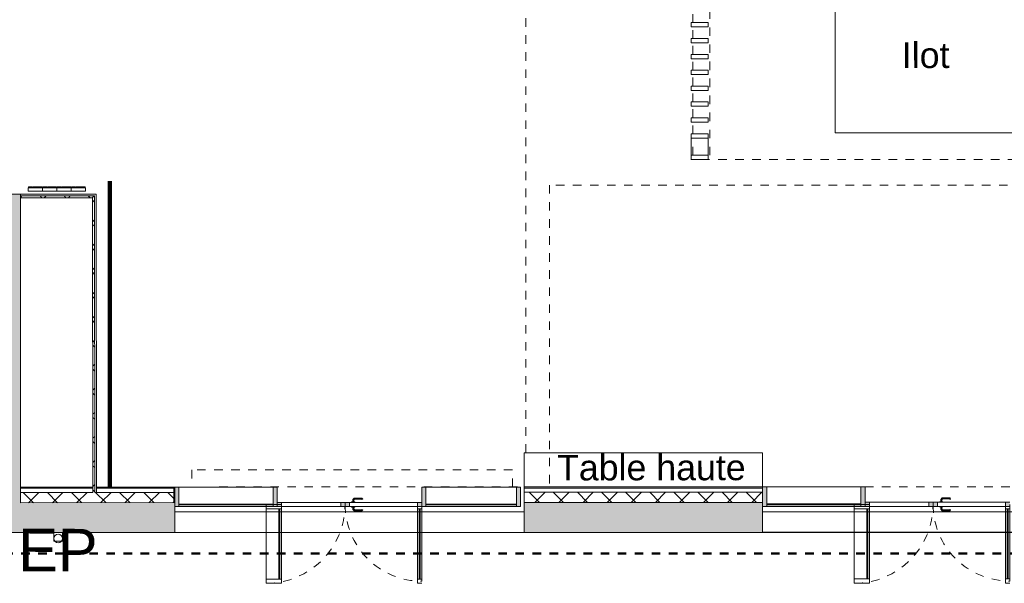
# Model space of a CAD drawing. Header units: metres. Extents: x 82 to 222, y -4 to 154.
# Tile 190 of 214: x 171.06 to 182.62, y 101.84 to 108.45. Entities that reach past the tile are written whole.
import ezdxf

# ---------------------------------------------------------------- set-up
doc = ezdxf.new("R2010")
doc.units = ezdxf.units.M
for name, pattern in [('Caché', [0.003, 0.002, -0.001]), ('Centre', [0.0125, 0.0025, -0.001875, 0.00625, -0.001875]), ('Tiret', [0.0025, 0.00125, -0.00125])]:
    doc.linetypes.add(name, pattern=pattern)
for name, color, linetype, lineweight in [('A-ANNO-NOTE', 7, 'Continuous', 20), ('A-COLS', 7, 'Continuous', 5), ('A-DETL-HDLN', 7, 'Caché', 5), ('A-DOOR', 7, 'Continuous', 5), ('A-FLOR', 7, 'Continuous', 5), ('A-GLAZ-CURT', 7, 'Continuous', 5), ('A-GLAZ-CWMG', 7, 'Continuous', 5), ('A-WALL', 7, 'Continuous', 5), ('C-TOPO', 7, 'Continuous', 5), ('G-ANNO-TEXT', 7, 'Continuous', 20), ('I-WALL', 7, 'Continuous', 5), ('M-EQPM', 7, 'Continuous', 5), ('P-SANR-FIXT', 7, 'Continuous', 5), ('S-COLS', 7, 'Continuous', 5)]:
    doc.layers.add(name, color=color, linetype=linetype, lineweight=lineweight)
doc.layers.add('A-AREA', color=9, linetype='Tiret', lineweight=5, true_color=0x808080)
doc.layers.add('A-DETL', color=7, linetype='Continuous', lineweight=5, true_color=0x00a600)
doc.layers.add('A-WALL-PATT', color=7, linetype='Continuous', true_color=0x2a2a2a)
doc.styles.add('Arial', font='arial.ttf', dxfattribs={"height": 0.5})
doc.styles.add('Arial_2', font='arial.ttf', dxfattribs={"height": 0.3})
pattern_1 = [(45, (-9.11556, 107.194), (-0.14142136, 0.14142136), []), (135, (-9.11556, 107.194), (-0.14142136, -0.14142136), [])]

# ---------------------------------------------------------------- blocks, each defined once
blk = doc.blocks.new('Meneau rectangulaire - 50x180-4026080-DCE-Plan de reperage des murs- rez de rue-200 - Dépendante 1')
at = {"layer": 'A-GLAZ-CWMG', "true_color": 0x2a2a2a}
blk.add_hatch(color=250, dxfattribs=at).paths.add_polyline_path([(0, -0.025), (0, 0.205), (-0.05, 0.205), (-0.05, -0.025)])
at = {"layer": 'A-GLAZ-CWMG'}
for p, q in [((0, 0.205), (-0.05, 0.205)), ((-0.05, 0.205), (-0.05, -0.025)), ((0, -0.025), (0, 0.205)), ((-0.05, -0.025), (0, -0.025))]:
    blk.add_line(p, q, dxfattribs=at)
blk = doc.blocks.new('Panneau système - Vitré-5471742-DCE-Plan de reperage des murs- rez de rue-200 - Dépendante 1')
at = {"layer": 'A-GLAZ-CURT', "true_color": 0x2a2a2a}
blk.add_hatch(color=250, dxfattribs=at).paths.add_polyline_path([(0.53, 0.005), (-0.53, 0.005), (-0.53, -0.005), (0.53, -0.005)])
at = {"layer": 'A-GLAZ-CURT'}
for p, q in [((0.53, 0.005), (-0.53, 0.005)), ((-0.53, 0.005), (-0.53, -0.005)), ((0.53, -0.005), (0.53, 0.005)), ((-0.53, -0.005), (0.53, -0.005))]:
    blk.add_line(p, q, dxfattribs=at)
blk = doc.blocks.new('Panneau système - Vitré-4026411-DCE-Plan de reperage des murs- rez de rue-200 - Dépendante 1')
at = {"layer": 'A-GLAZ-CURT', "true_color": 0x2a2a2a}
blk.add_hatch(color=250, dxfattribs=at).paths.add_polyline_path([(-0.552, 0.005), (-0.552, -0.005), (0.552, -0.005), (0.552, 0.005), (-0.135, 0.005)])
at = {"layer": 'A-GLAZ-CURT'}
for p, q in [((0.552, 0.005), (-0.552, 0.005)), ((-0.552, 0.005), (-0.552, -0.005)), ((0.552, -0.005), (0.552, 0.005)), ((-0.552, -0.005), (0.552, -0.005))]:
    blk.add_line(p, q, dxfattribs=at)
blk = doc.blocks.new('Meneau rectangulaire - 50x180-4026081-DCE-Plan de reperage des murs- rez de rue-200 - Dépendante 1')
at = {"layer": 'A-GLAZ-CWMG', "true_color": 0x2a2a2a}
blk.add_hatch(color=250, dxfattribs=at).paths.add_polyline_path([(0, -0.025), (-0.05, -0.025), (-0.05, 0.205), (0, 0.205)])
at = {"layer": 'A-GLAZ-CWMG'}
for p, q in [((-0.05, 0.205), (0, 0.205)), ((-0.05, -0.025), (-0.05, 0.205)), ((0, 0.205), (0, -0.025)), ((0, -0.025), (-0.05, -0.025))]:
    blk.add_line(p, q, dxfattribs=at)
blk = doc.blocks.new('Meneau rectangulaire - 50x180-4026016-DCE-Plan de reperage des murs- rez de rue-200 - Dépendante 1')
at = {"layer": 'A-GLAZ-CWMG', "true_color": 0x2a2a2a}
blk.add_hatch(color=250, dxfattribs=at).paths.add_polyline_path([(0.025, -0.025), (-0.025, -0.025), (-0.025, 0.205), (0.025, 0.205)])
at = {"layer": 'A-GLAZ-CWMG'}
for p, q in [((-0.025, 0.205), (0.025, 0.205)), ((-0.025, -0.025), (-0.025, 0.205)), ((0.025, 0.205), (0.025, -0.025)), ((0.025, -0.025), (-0.025, -0.025))]:
    blk.add_line(p, q, dxfattribs=at)
blk = doc.blocks.new('Meneau rectangulaire - 50x180-4026409-DCE-Plan de reperage des murs- rez de rue-200 - Dépendante 1')
at = {"layer": 'A-GLAZ-CWMG'}
for p, q in [((116.731, 102.965), (117.836, 102.965)), ((117.836, 102.735), (116.731, 102.735))]:
    blk.add_line(p, q, dxfattribs=at)
blk = doc.blocks.new('Meneau rectangulaire - 50x180-5471430-DCE-Plan de reperage des murs- rez de rue-200 - Dépendante 1')
at = {"layer": 'A-GLAZ-CWMG'}
for p, q in [((119.631, 102.965), (120.691, 102.965)), ((120.691, 102.735), (119.631, 102.735))]:
    blk.add_line(p, q, dxfattribs=at)
blk = doc.blocks.new('OMD_1PV 2V - PV 2V 90_90-4074763-DCE-Plan de reperage des murs- rez de rue-200 - Dépendante 1')
at = {"layer": 'A-DOOR', "true_color": 0x2a2a2a}
h = blk.add_hatch(color=250, dxfattribs=at)
h.paths.add_polyline_path([(-0.848, 0.025), (-0.848, -0.025), (-0.798, -0.025), (-0.798, 0.025)])
h.paths.add_polyline_path([(0.052, 0.025), (0.002, 0.025), (0.002, -0.025), (0.052, -0.025)])
h = blk.add_hatch(color=250, dxfattribs=at)
h.paths.add_polyline_path([(0.847, 0.025), (0.797, 0.025), (0.797, -0.025), (0.847, -0.025)])
h.paths.add_polyline_path([(0.052, 0.025), (0.052, -0.025), (0.102, -0.025), (0.102, 0.025)])
at = {"layer": 'A-DOOR'}
for p, q in [((-0.848, 0.925), (-0.798, 0.925)), ((-0.798, 0.925), (-0.798, 0)), ((0.797, 0), (0.797, 0.925)), ((0.797, 0.925), (0.977, 0.925)), ((0.977, 0.925), (0.977, 0)), ((-0.848, 0.9), (-0.848, 0)), ((-0.798, 0.875), (-0.848, 0.875)), ((-0.828, 0.875), (-0.828, 0.053)), ((-0.818, 0.875), (-0.818, 0.053)), ((0.977, 0.875), (0.797, 0.875)), ((0.818, 0.875), (0.818, 0.053)), ((0.828, 0.875), (0.828, 0.053)), ((-0.798, 0.053), (-0.848, 0.053)), ((-0.798, 0.025), (-0.848, 0.025)), ((-0.798, 0.025), (-0.626, 0.025)), ((-0.798, -0.025), (-0.798, 0.025)), ((-0.063, 0.025), (-0.798, 0.025)), ((-0.145, 0.076), (-0.154, 0.067)), ((-0.154, 0.067), (-0.145, 0.059)), ((-0.055, 0.076), (-0.145, 0.076)), ((-0.14, 0.064), (-0.145, 0.059)), ((-0.06, 0.064), (-0.14, 0.064)), ((-0.063, 0.03), (-0.023, 0.03)), ((-0.063, 0.03), (-0.063, 0.025)), ((-0.023, 0.025), (-0.063, 0.025)), ((-0.049, 0.052), (-0.06, 0.064)), ((-0.037, 0.057), (-0.055, 0.076)), ((-0.049, 0.03), (-0.049, 0.052)), ((-0.037, 0.03), (-0.037, 0.057)), ((-0.023, 0.025), (-0.023, 0.03)), ((0.002, 0.025), (-0.023, 0.025)), ((0.002, 0.025), (0.002, -0.025)), ((0.052, 0.025), (0.002, 0.025)), ((0.052, -0.025), (0.052, 0.025)), ((0.102, 0.025), (0.052, 0.025)), ((0.052, 0.025), (0.052, -0.025)), ((0.102, -0.025), (0.102, 0.025)), ((0.797, 0.025), (0.102, 0.025)), ((0.977, 0.053), (0.797, 0.053)), ((0.797, 0.025), (0.797, -0.025)), ((0.847, 0.025), (0.797, 0.025)), ((-0.848, -0.025), (-0.798, -0.025)), ((-0.798, -0.025), (-0.063, -0.025)), ((-0.145, -0.059), (-0.154, -0.067)), ((-0.154, -0.067), (-0.145, -0.076)), ((-0.14, -0.064), (-0.145, -0.059)), ((-0.145, -0.076), (-0.055, -0.076)), ((-0.06, -0.064), (-0.14, -0.064)), ((-0.063, -0.025), (-0.023, -0.025)), ((-0.063, -0.03), (-0.063, -0.025)), ((-0.023, -0.03), (-0.063, -0.03)), ((-0.049, -0.053), (-0.06, -0.064)), ((-0.055, -0.076), (-0.037, -0.058)), ((-0.049, -0.03), (-0.049, -0.053)), ((-0.037, -0.058), (-0.037, -0.03)), ((-0.023, -0.03), (-0.023, -0.025)), ((-0.023, -0.025), (0.002, -0.025)), ((0.002, -0.025), (0.052, -0.025)), ((0.052, -0.025), (0.102, -0.025)), ((0.102, -0.025), (0.797, -0.025)), ((0.977, 0), (0.797, 0)), ((0.797, -0.025), (0.847, -0.025))]:
    blk.add_line(p, q, dxfattribs=at)
at = {"layer": 'A-DOOR', "linetype": 'Tiret'}
for centre, radius, start, end in [((0.977, 0), 0.925, 90, 180), ((-0.848, 0), 0.9, 360, 90)]:
    blk.add_arc(centre, radius, start, end, dxfattribs=at)
at = {"layer": 'A-DOOR'}
for points in [[(-0.145, 0.076), (-0.144, 0.075), (-0.143, 0.072), (-0.142, 0.068), (-0.141, 0.065), (-0.14, 0.064)], [(-0.055, 0.076), (-0.056, 0.075), (-0.057, 0.072), (-0.058, 0.068), (-0.059, 0.065), (-0.06, 0.064)], [(-0.037, 0.057), (-0.038, 0.057), (-0.04, 0.056), (-0.045, 0.054), (-0.047, 0.053), (-0.049, 0.052)], [(-0.14, -0.064), (-0.141, -0.065), (-0.142, -0.068), (-0.143, -0.072), (-0.144, -0.075), (-0.145, -0.076)], [(-0.06, -0.064), (-0.059, -0.065), (-0.058, -0.068), (-0.057, -0.072), (-0.055, -0.075), (-0.055, -0.076)], [(-0.049, -0.053), (-0.047, -0.053), (-0.045, -0.054), (-0.04, -0.056), (-0.038, -0.057), (-0.037, -0.058)]]:
    blk.add_open_spline(points, degree=3, dxfattribs=at)
blk = doc.blocks.new('Panneau système - Vitré-4026551-DCE-Plan de reperage des murs- rez de rue-200 - Dépendante 1')
at = {"layer": 'A-GLAZ-CURT', "true_color": 0x2a2a2a}
blk.add_hatch(color=250, dxfattribs=at).paths.add_polyline_path([(0.552, 0.005), (-0.552, 0.005), (-0.552, -0.005), (0.552, -0.005)])
at = {"layer": 'A-GLAZ-CURT'}
for p, q in [((0.552, 0.005), (-0.552, 0.005)), ((-0.552, 0.005), (-0.552, -0.005)), ((0.552, -0.005), (0.552, 0.005)), ((-0.552, -0.005), (0.552, -0.005))]:
    blk.add_line(p, q, dxfattribs=at)
blk = doc.blocks.new('OMD_1PV 2V - PV 2V 90_90-V83-DCE-Plan de reperage des murs- rez de rue-200 - Dépendante 1')
at = {"layer": 'A-DOOR', "true_color": 0x2a2a2a}
h = blk.add_hatch(color=250, dxfattribs=at)
h.paths.add_polyline_path([(-0.848, 0.025), (-0.848, -0.025), (-0.798, -0.025), (-0.798, 0.025)])
h.paths.add_polyline_path([(0.052, 0.025), (0.002, 0.025), (0.002, -0.025), (0.052, -0.025)])
h = blk.add_hatch(color=250, dxfattribs=at)
h.paths.add_polyline_path([(0.052, 0.025), (0.052, -0.025), (0.102, -0.025), (0.102, 0.025)])
h.paths.add_polyline_path([(0.797, 0.025), (0.797, -0.025), (0.847, -0.025), (0.847, 0.025)])
at = {"layer": 'A-DOOR'}
for p, q in [((-0.848, 0.925), (-0.798, 0.925)), ((-0.798, 0.925), (-0.798, 0)), ((0.797, 0), (0.797, 0.925)), ((0.797, 0.925), (0.977, 0.925)), ((0.977, 0.925), (0.977, 0)), ((-0.848, 0.9), (-0.848, 0)), ((-0.798, 0.875), (-0.848, 0.875)), ((-0.828, 0.875), (-0.828, 0.053)), ((-0.818, 0.875), (-0.818, 0.053)), ((0.977, 0.875), (0.797, 0.875)), ((0.818, 0.875), (0.818, 0.053)), ((0.828, 0.875), (0.828, 0.053)), ((-0.798, 0.053), (-0.848, 0.053)), ((-0.798, 0.025), (-0.848, 0.025)), ((-0.798, 0.025), (-0.626, 0.025)), ((-0.798, -0.025), (-0.798, 0.025)), ((-0.063, 0.025), (-0.798, 0.025)), ((-0.145, 0.076), (-0.154, 0.067)), ((-0.154, 0.067), (-0.145, 0.059)), ((-0.055, 0.076), (-0.145, 0.076)), ((-0.14, 0.064), (-0.145, 0.059)), ((-0.06, 0.064), (-0.14, 0.064)), ((-0.063, 0.03), (-0.023, 0.03)), ((-0.063, 0.03), (-0.063, 0.025)), ((-0.023, 0.025), (-0.063, 0.025)), ((-0.049, 0.052), (-0.06, 0.064)), ((-0.037, 0.057), (-0.055, 0.076)), ((-0.049, 0.03), (-0.049, 0.052)), ((-0.037, 0.03), (-0.037, 0.057)), ((-0.023, 0.025), (-0.023, 0.03)), ((0.002, 0.025), (-0.023, 0.025)), ((0.002, 0.025), (0.002, -0.025)), ((0.052, 0.025), (0.002, 0.025)), ((0.052, -0.025), (0.052, 0.025)), ((0.102, 0.025), (0.052, 0.025)), ((0.052, 0.025), (0.052, -0.025)), ((0.102, -0.025), (0.102, 0.025)), ((0.797, 0.025), (0.102, 0.025)), ((0.977, 0.053), (0.797, 0.053)), ((0.797, 0.025), (0.797, -0.025)), ((0.847, 0.025), (0.797, 0.025)), ((-0.848, -0.025), (-0.798, -0.025)), ((-0.798, -0.025), (-0.063, -0.025)), ((-0.145, -0.059), (-0.154, -0.067)), ((-0.154, -0.067), (-0.145, -0.076)), ((-0.14, -0.064), (-0.145, -0.059)), ((-0.145, -0.076), (-0.055, -0.076)), ((-0.06, -0.064), (-0.14, -0.064)), ((-0.063, -0.025), (-0.023, -0.025)), ((-0.063, -0.03), (-0.063, -0.025)), ((-0.023, -0.03), (-0.063, -0.03)), ((-0.049, -0.053), (-0.06, -0.064)), ((-0.055, -0.076), (-0.037, -0.058)), ((-0.049, -0.03), (-0.049, -0.053)), ((-0.037, -0.058), (-0.037, -0.03)), ((-0.023, -0.03), (-0.023, -0.025)), ((-0.023, -0.025), (0.002, -0.025)), ((0.002, -0.025), (0.052, -0.025)), ((0.052, -0.025), (0.102, -0.025)), ((0.102, -0.025), (0.797, -0.025)), ((0.977, 0), (0.797, 0)), ((0.797, -0.025), (0.847, -0.025))]:
    blk.add_line(p, q, dxfattribs=at)
at = {"layer": 'A-DOOR', "linetype": 'Tiret'}
for centre, radius, start, end in [((0.977, 0), 0.925, 90, 180), ((-0.848, 0), 0.9, 360, 90)]:
    blk.add_arc(centre, radius, start, end, dxfattribs=at)
at = {"layer": 'A-DOOR'}
for points in [[(-0.145, 0.076), (-0.144, 0.075), (-0.143, 0.072), (-0.142, 0.068), (-0.141, 0.065), (-0.14, 0.064)], [(-0.055, 0.076), (-0.056, 0.075), (-0.057, 0.072), (-0.058, 0.068), (-0.059, 0.065), (-0.06, 0.064)], [(-0.037, 0.057), (-0.038, 0.057), (-0.04, 0.056), (-0.045, 0.054), (-0.047, 0.053), (-0.049, 0.052)], [(-0.14, -0.064), (-0.141, -0.065), (-0.142, -0.068), (-0.143, -0.072), (-0.144, -0.075), (-0.145, -0.076)], [(-0.06, -0.064), (-0.059, -0.065), (-0.058, -0.068), (-0.057, -0.072), (-0.055, -0.075), (-0.055, -0.076)], [(-0.049, -0.053), (-0.047, -0.053), (-0.045, -0.054), (-0.04, -0.056), (-0.038, -0.057), (-0.037, -0.058)]]:
    blk.add_open_spline(points, degree=3, dxfattribs=at)
blk = doc.blocks.new('ART-Béton-Poteau rectangulaire - 15x2 ventelles-3796899-DCE-Plan de reperage des murs- rez de rue-200 - Dépendante 1')
at = {"layer": 'S-COLS', "lineweight": 20}
for p, q in [((0.025, 0.1), (-0.025, 0.1)), ((-0.025, 0.1), (-0.025, -0.1)), ((0.025, -0.1), (0.025, 0.1)), ((-0.025, -0.1), (0.025, -0.1))]:
    blk.add_line(p, q, dxfattribs=at)
blk = doc.blocks.new('Poteau rectangulaire - 200x200mm-3976759-DCE-Plan de reperage des murs- rez de rue-200 - Dépendante 1')
at = {"layer": 'A-COLS', "lineweight": 20}
for p, q in [((0.1, 0.1), (-0.1, 0.1)), ((-0.1, 0.1), (-0.1, -0.1)), ((0.1, -0.1), (0.1, 0.1)), ((-0.1, -0.1), (0.1, -0.1))]:
    blk.add_line(p, q, dxfattribs=at)
blk = doc.blocks.new('Gouttière avec dauphin - Gouttière avec dauphin 13_5-4852661-DCE-Plan de reperage des murs- rez de rue-200 - Dépendante 1')
at = {"layer": 'P-SANR-FIXT', "linetype": 'Caché'}
for p, q in [((-0.05, -0.03), (-0.05, 0.07)), ((-0.05, 0.07), (0.05, 0.07)), ((0.05, 0.07), (0.05, -0.03)), ((0.05, -0.03), (-0.05, -0.03))]:
    blk.add_line(p, q, dxfattribs=at)
at = {"layer": 'P-SANR-FIXT'}
blk.add_circle((0, 0), 0.05, dxfattribs=at)
blk = doc.blocks.new('Cordivari_ROSY_VT - H__2200 mm__Altezza Standard-5448234-DCE-Plan de reperage des murs- rez de rue-200 - Dépendante 1')
at = {"layer": 'M-EQPM'}
for p, q in [((0.00525, 0.124), (0, 0.124)), ((0, 0.124), (0, 0.086)), ((0.003, 0.13175), (0.003, 0.12625)), ((0.0037, 0.1318), (0.0037, 0.1262)), ((0.0037, 0.1318), (0.0037, 0.1262)), ((0.0037, 0.1262), (0.0037, 0.1318)), ((0.0508, 0.1333), (0.0052, 0.1333)), ((0.0052, 0.1333), (0.0508, 0.1333)), ((0.0052, 0.1247), (0.0508, 0.1247)), ((0.0508, 0.1247), (0.0052, 0.1247)), ((0.05075, 0.134), (0.00525, 0.134)), ((0.00525, 0.124), (0.05075, 0.124)), ((0.06125, 0.124), (0.05075, 0.124)), ((0.0523, 0.1262), (0.0523, 0.1318)), ((0.0523, 0.1262), (0.0523, 0.1318)), ((0.0523, 0.1318), (0.0523, 0.1262)), ((0.053, 0.12625), (0.053, 0.13175)), ((0.059, 0.13175), (0.059, 0.12625)), ((0.0597, 0.1318), (0.0597, 0.1262)), ((0.0597, 0.1318), (0.0597, 0.1262)), ((0.0597, 0.1262), (0.0597, 0.1318)), ((0.1068, 0.1333), (0.0612, 0.1333)), ((0.0612, 0.1333), (0.1068, 0.1333)), ((0.0612, 0.1247), (0.1068, 0.1247)), ((0.1068, 0.1247), (0.0612, 0.1247)), ((0.10675, 0.134), (0.06125, 0.134)), ((0.06125, 0.124), (0.10675, 0.124)), ((0.11725, 0.124), (0.10675, 0.124)), ((0.1083, 0.1262), (0.1083, 0.1318)), ((0.1083, 0.1262), (0.1083, 0.1318)), ((0.1083, 0.1318), (0.1083, 0.1262)), ((0.109, 0.12625), (0.109, 0.13175)), ((0.115, 0.13175), (0.115, 0.12625)), ((0.1157, 0.1318), (0.1157, 0.1262)), ((0.1157, 0.1318), (0.1157, 0.1262)), ((0.1157, 0.1262), (0.1157, 0.1318)), ((0.1628, 0.1333), (0.1172, 0.1333)), ((0.1172, 0.1333), (0.1628, 0.1333)), ((0.1172, 0.1247), (0.1628, 0.1247)), ((0.1628, 0.1247), (0.1172, 0.1247)), ((0.16275, 0.134), (0.11725, 0.134)), ((0.11725, 0.124), (0.16275, 0.124)), ((0.168, 0.124), (0.16275, 0.124)), ((0.1643, 0.1262), (0.1643, 0.1318)), ((0.1643, 0.1262), (0.1643, 0.1318)), ((0.1643, 0.1318), (0.1643, 0.1262)), ((0.165, 0.12625), (0.165, 0.13175)), ((0.168, 0.086), (0.168, 0.124)), ((0, 0.086), (0.168, 0.086))]:
    blk.add_line(p, q, dxfattribs=at)
for centre, radius, start, end in [((0.00525, 0.13175), 0.00225, 90, 180), ((0.00525, 0.12625), 0.00225, 180, 270), ((0.0052, 0.1318), 0.0015, 90, 180), ((0.0052, 0.1318), 0.0015, 90, 180), ((0.0052, 0.1318), 0.0015, 90, 180), ((0.0052, 0.1262), 0.0015, 180, 270), ((0.0052, 0.1262), 0.0015, 180, 270), ((0.0052, 0.1262), 0.0015, 180, 270), ((0.05075, 0.13175), 0.00225, 0, 90), ((0.05075, 0.12625), 0.00225, 270, 0), ((0.0508, 0.1318), 0.0015, 0, 90), ((0.0508, 0.1318), 0.0015, 0, 90), ((0.0508, 0.1318), 0.0015, 0, 90), ((0.0508, 0.1262), 0.0015, 270, 0), ((0.0508, 0.1262), 0.0015, 270, 0), ((0.0508, 0.1262), 0.0015, 270, 0), ((0.06125, 0.13175), 0.00225, 90, 180), ((0.06125, 0.12625), 0.00225, 180, 270), ((0.0612, 0.1318), 0.0015, 90, 180), ((0.0612, 0.1318), 0.0015, 90, 180), ((0.0612, 0.1318), 0.0015, 90, 180), ((0.0612, 0.1262), 0.0015, 180, 270), ((0.0612, 0.1262), 0.0015, 180, 270), ((0.0612, 0.1262), 0.0015, 180, 270), ((0.10675, 0.13175), 0.00225, 360, 90), ((0.10675, 0.12625), 0.00225, 270, 0), ((0.1068, 0.1318), 0.0015, 0, 90), ((0.1068, 0.1318), 0.0015, 0, 90), ((0.1068, 0.1318), 0.0015, 0, 90), ((0.1068, 0.1262), 0.0015, 270, 0), ((0.1068, 0.1262), 0.0015, 270, 360), ((0.1068, 0.1262), 0.0015, 270, 0), ((0.11725, 0.13175), 0.00225, 90, 180), ((0.11725, 0.12625), 0.00225, 180, 270), ((0.1172, 0.1318), 0.0015, 90, 180), ((0.1172, 0.1318), 0.0015, 90, 180), ((0.1172, 0.1318), 0.0015, 90, 180), ((0.1172, 0.1262), 0.0015, 180, 270), ((0.1172, 0.1262), 0.0015, 180, 270), ((0.1172, 0.1262), 0.0015, 180, 270), ((0.16275, 0.13175), 0.00225, 0, 90), ((0.16275, 0.12625), 0.00225, 270, 0), ((0.1628, 0.1318), 0.0015, 0, 90), ((0.1628, 0.1318), 0.0015, 0, 90), ((0.1628, 0.1318), 0.0015, 0, 90), ((0.1628, 0.1262), 0.0015, 270, 0), ((0.1628, 0.1262), 0.0015, 270, 360), ((0.1628, 0.1262), 0.0015, 270, 0)]:
    blk.add_arc(centre, radius, start, end, dxfattribs=at)
blk = doc.blocks.new('Cordivari_ROSY_VT - H__2200 mm__Altezza Standard-V117-DCE-Plan de reperage des murs- rez de rue-200 - Dépendante 1')
at = {"layer": 'M-EQPM'}
for p, q in [((0.00525, 0.095), (0, 0.095)), ((0, 0.095), (0, 0.057)), ((0, 0.057), (0.168, 0.057)), ((0.003, 0.10275), (0.003, 0.09725)), ((0.0037, 0.1028), (0.0037, 0.0972)), ((0.0037, 0.1028), (0.0037, 0.0972)), ((0.0037, 0.0972), (0.0037, 0.1028)), ((0.0508, 0.1043), (0.0052, 0.1043)), ((0.0052, 0.1043), (0.0508, 0.1043)), ((0.0052, 0.0957), (0.0508, 0.0957)), ((0.0508, 0.0957), (0.0052, 0.0957)), ((0.05075, 0.105), (0.00525, 0.105)), ((0.00525, 0.095), (0.05075, 0.095)), ((0.06125, 0.095), (0.05075, 0.095)), ((0.0523, 0.0972), (0.0523, 0.1028)), ((0.0523, 0.0972), (0.0523, 0.1028)), ((0.0523, 0.1028), (0.0523, 0.0972)), ((0.053, 0.09725), (0.053, 0.10275)), ((0.059, 0.10275), (0.059, 0.09725)), ((0.0597, 0.1028), (0.0597, 0.0972)), ((0.0597, 0.1028), (0.0597, 0.0972)), ((0.0597, 0.0972), (0.0597, 0.1028)), ((0.1068, 0.1043), (0.0612, 0.1043)), ((0.0612, 0.1043), (0.1068, 0.1043)), ((0.0612, 0.0957), (0.1068, 0.0957)), ((0.1068, 0.0957), (0.0612, 0.0957)), ((0.10675, 0.105), (0.06125, 0.105)), ((0.06125, 0.095), (0.10675, 0.095)), ((0.11725, 0.095), (0.10675, 0.095)), ((0.1083, 0.0972), (0.1083, 0.1028)), ((0.1083, 0.0972), (0.1083, 0.1028)), ((0.1083, 0.1028), (0.1083, 0.0972)), ((0.109, 0.09725), (0.109, 0.10275)), ((0.115, 0.10275), (0.115, 0.09725)), ((0.1157, 0.1028), (0.1157, 0.0972)), ((0.1157, 0.1028), (0.1157, 0.0972)), ((0.1157, 0.0972), (0.1157, 0.1028)), ((0.1628, 0.1043), (0.1172, 0.1043)), ((0.1172, 0.1043), (0.1628, 0.1043)), ((0.1172, 0.0957), (0.1628, 0.0957)), ((0.1628, 0.0957), (0.1172, 0.0957)), ((0.16275, 0.105), (0.11725, 0.105)), ((0.11725, 0.095), (0.16275, 0.095)), ((0.168, 0.095), (0.16275, 0.095)), ((0.1643, 0.0972), (0.1643, 0.1028)), ((0.1643, 0.0972), (0.1643, 0.1028)), ((0.1643, 0.1028), (0.1643, 0.0972)), ((0.165, 0.09725), (0.165, 0.10275)), ((0.168, 0.057), (0.168, 0.095))]:
    blk.add_line(p, q, dxfattribs=at)
for centre, radius, start, end in [((0.00525, 0.10275), 0.00225, 90, 180), ((0.00525, 0.09725), 0.00225, 180, 270), ((0.0052, 0.1028), 0.0015, 90, 180), ((0.0052, 0.1028), 0.0015, 90, 180), ((0.0052, 0.1028), 0.0015, 90, 180), ((0.0052, 0.0972), 0.0015, 180, 270), ((0.0052, 0.0972), 0.0015, 180, 270), ((0.0052, 0.0972), 0.0015, 180, 270), ((0.05075, 0.10275), 0.00225, 0, 90), ((0.05075, 0.09725), 0.00225, 270, 360), ((0.0508, 0.1028), 0.0015, 360, 90), ((0.0508, 0.1028), 0.0015, 360, 90), ((0.0508, 0.1028), 0.0015, 0, 90), ((0.0508, 0.0972), 0.0015, 270, 0), ((0.0508, 0.0972), 0.0015, 270, 360), ((0.0508, 0.0972), 0.0015, 270, 0), ((0.06125, 0.10275), 0.00225, 90, 180), ((0.06125, 0.09725), 0.00225, 180, 270), ((0.0612, 0.1028), 0.0015, 90, 180), ((0.0612, 0.1028), 0.0015, 90, 180), ((0.0612, 0.1028), 0.0015, 90, 180), ((0.0612, 0.0972), 0.0015, 180, 270), ((0.0612, 0.0972), 0.0015, 180, 270), ((0.0612, 0.0972), 0.0015, 180, 270), ((0.10675, 0.10275), 0.00225, 360, 90), ((0.10675, 0.09725), 0.00225, 270, 0), ((0.1068, 0.1028), 0.0015, 0, 90), ((0.1068, 0.1028), 0.0015, 0, 90), ((0.1068, 0.1028), 0.0015, 0, 90), ((0.1068, 0.0972), 0.0015, 270, 0), ((0.1068, 0.0972), 0.0015, 270, 0), ((0.1068, 0.0972), 0.0015, 270, 0), ((0.11725, 0.10275), 0.00225, 90, 180), ((0.11725, 0.09725), 0.00225, 180, 270), ((0.1172, 0.1028), 0.0015, 90, 180), ((0.1172, 0.1028), 0.0015, 90, 180), ((0.1172, 0.1028), 0.0015, 90, 180), ((0.1172, 0.0972), 0.0015, 180, 270), ((0.1172, 0.0972), 0.0015, 180, 270), ((0.1172, 0.0972), 0.0015, 180, 270), ((0.16275, 0.10275), 0.00225, 360, 90), ((0.16275, 0.09725), 0.00225, 270, 0), ((0.1628, 0.1028), 0.0015, 0, 90), ((0.1628, 0.1028), 0.0015, 0, 90), ((0.1628, 0.1028), 0.0015, 0, 90), ((0.1628, 0.0972), 0.0015, 270, 0), ((0.1628, 0.0972), 0.0015, 270, 360), ((0.1628, 0.0972), 0.0015, 270, 0)]:
    blk.add_arc(centre, radius, start, end, dxfattribs=at)

msp = doc.modelspace()

# ---------------------------------------------------------------- hatches: boundary and pattern name
at = {"layer": 'A-WALL-PATT', "lineweight": 5}
h = msp.add_hatch(color=256, dxfattribs=at)
h.paths.add_polyline_path([(162.962, 106.27), (163.454, 106.27), (163.454, 106.4), (162.962, 106.4), (162.962, 106.27)])
h.paths.add_polyline_path([(164.389, 106.27), (171.072, 106.271), (171.072, 106.401), (164.389, 106.4)])
at = {"layer": 'A-WALL-PATT', "lineweight": 5, "true_color": 0x7e7e7e}
h = msp.add_hatch(dxfattribs=at)
h.set_pattern_fill('FP_1', color=8, style=0, pattern_type=2)
h.set_pattern_definition(pattern_1)
h.paths.add_polyline_path([(171.072, 106.359), (171.919, 106.36), (171.919, 106.382), (171.072, 106.381)])
h = msp.add_hatch(dxfattribs=at)
h.set_pattern_fill('FP_1', color=8, style=0, pattern_type=2)
h.set_pattern_definition(pattern_1)
h.paths.add_polyline_path([(171.924, 102.902), (171.946, 102.902), (171.941, 106.382), (171.919, 106.382), (171.924, 102.952)])
at = {"layer": 'A-WALL-PATT', "lineweight": 5}
msp.add_hatch(color=256, dxfattribs=at).paths.add_polyline_path([(170.773, 102.781), (171.073, 102.781), (171.072, 106.271), (170.772, 106.271), (170.773, 103.247)])
at = {"layer": 'A-WALL-PATT', "true_color": 0xc0c0c0}
h = msp.add_hatch(color=9, dxfattribs=at)
h.paths.add_polyline_path([(171.073, 102.951), (171.924, 102.952), (171.924, 102.965), (171.073, 102.964)])
h.paths.add_polyline_path([(171.966, 102.952), (172.873, 102.952), (172.873, 102.965), (171.966, 102.965)])
h = msp.add_hatch(color=9, dxfattribs=at)
h.paths.add_polyline_path([(183.883, 102.953), (186.683, 102.953), (186.683, 102.966), (183.883, 102.966)])
h.paths.add_polyline_path([(176.983, 102.953), (179.783, 102.953), (179.783, 102.966), (176.983, 102.966)])
at = {"layer": 'A-WALL-PATT', "lineweight": 5, "true_color": 0x7e7e7e}
h = msp.add_hatch(dxfattribs=at)
h.set_pattern_fill('FP_1', color=8, style=0, pattern_type=2)
h.set_pattern_definition(pattern_1)
h.paths.add_polyline_path([(171.073, 102.781), (172.873, 102.782), (172.873, 102.902), (171.073, 102.901)])
h = msp.add_hatch(dxfattribs=at)
h.set_pattern_fill('FP_1', color=8, style=0, pattern_type=2)
h.set_pattern_definition(pattern_1)
h.paths.add_polyline_path([(184.797, 102.783), (186.683, 102.783), (186.683, 102.903), (183.883, 102.903), (183.883, 102.783)])
h.paths.add_polyline_path([(179.783, 102.783), (179.783, 102.903), (176.983, 102.903), (176.983, 102.783)])
at = {"layer": 'A-WALL-PATT'}
h = msp.add_hatch(color=256, dxfattribs=at)
h.paths.add_polyline_path([(157.134, 102.428), (157.883, 102.428), (157.883, 102.778), (157.134, 102.778), (157.134, 102.718), (157.137, 102.718), (157.137, 102.618), (157.134, 102.618), (157.134, 102.428)])
h.paths.add_polyline_path([(159.183, 102.429), (160.683, 102.429), (160.682, 102.779), (159.183, 102.779)])
h.paths.add_polyline_path([(161.982, 102.429), (163.483, 102.43), (163.483, 102.78), (161.982, 102.779)])
h.paths.add_polyline_path([(164.783, 102.43), (166.283, 102.43), (166.283, 102.78), (164.783, 102.78), (164.783, 102.43)])
h.paths.add_polyline_path([(167.583, 102.431), (169.083, 102.431), (169.083, 102.781), (167.583, 102.781)])
h.paths.add_polyline_path([(170.383, 102.431), (172.883, 102.432), (172.883, 102.782), (170.383, 102.781)])
h.paths.add_polyline_path([(176.983, 102.433), (179.783, 102.434), (179.783, 102.784), (176.983, 102.783)])
h.paths.add_polyline_path([(183.883, 102.435), (186.683, 102.435), (186.683, 102.785), (183.883, 102.785)])
h.paths.add_polyline_path([(190.783, 102.436), (193.083, 102.437), (193.083, 102.787), (190.783, 102.786)])
h.paths.add_polyline_path([(194.383, 102.437), (195.883, 102.437), (195.883, 102.787), (194.383, 102.787), (194.383, 102.437)])
h.paths.add_polyline_path([(197.183, 102.438), (198.683, 102.438), (198.683, 102.788), (197.183, 102.788)])
h.paths.add_polyline_path([(199.983, 102.438), (201.483, 102.439), (201.483, 102.789), (199.983, 102.788)])
h.paths.add_polyline_path([(202.783, 102.439), (204.274, 102.439), (204.274, 102.789), (202.783, 102.789), (202.783, 102.439)])
h.paths.add_polyline_path([(205.574, 102.44), (205.983, 102.44), (205.983, 102.79), (205.574, 102.79), (205.574, 102.44)])

# ---------------------------------------------------------------- linework, layer by layer
at = {"layer": 'A-AREA'}
for p, q in [((177.002, 103.366), (177.002, 108.869)), ((179.162, 106.858), (179.162, 108.683)), ((178.962, 108.414), (178.962, 108.55)), ((178.962, 108.227), (178.962, 108.364)), ((178.962, 108.041), (178.962, 108.177)), ((178.962, 107.855), (178.962, 107.991)), ((178.962, 107.669), (178.962, 107.805)), ((178.962, 107.483), (178.962, 107.619)), ((178.962, 107.297), (178.962, 107.433)), ((178.962, 107.108), (178.962, 107.247)), ((178.962, 106.858), (178.962, 107.058)), ((178.945, 106.808), (178.941, 106.808)), ((184.561, 106.808), (179.145, 106.808)), ((172.806, 102.965), (176.983, 102.966)), ((179.783, 102.967), (183.883, 102.968))]:
    msp.add_line(p, q, dxfattribs=at)
at = {"layer": 'A-DETL', "color": 43, "lineweight": 100, "true_color": 0xc0ab6b}
msp.add_line((172.122, 106.552), (172.123, 102.965), dxfattribs=at)
at = {"layer": 'A-DETL', "color": 1, "linetype": 'Centre', "lineweight": 50, "true_color": 0xff0000}
msp.add_line((188.982, 102.186), (170.473, 102.186), dxfattribs=at)
at = {"layer": 'A-DETL-HDLN'}
for p, q in [((188.457, 106.508), (177.282, 106.508)), ((177.282, 106.508), (177.282, 102.966)), ((176.846, 103.166), (173.083, 103.166)), ((173.083, 103.166), (173.083, 102.965)), ((176.846, 102.966), (176.846, 103.166))]:
    msp.add_line(p, q, dxfattribs=at)
at = {"layer": 'A-FLOR'}
for p, q in [((180.632, 107.119), (180.632, 108.725)), ((182.763, 107.119), (180.632, 107.119)), ((179.783, 103.366), (176.983, 103.366)), ((176.983, 103.366), (176.983, 102.966)), ((179.783, 102.966), (179.783, 103.366)), ((172.883, 102.672), (176.983, 102.673)), ((179.783, 102.674), (183.883, 102.675))]:
    msp.add_line(p, q, dxfattribs=at)
at = {"layer": 'A-WALL', "lineweight": 20}
for p, q in [((171.072, 106.401), (165.432, 106.4)), ((171.073, 102.964), (171.072, 106.359)), ((172.873, 102.782), (172.883, 102.782)), ((172.883, 102.782), (172.883, 102.432)), ((179.783, 102.784), (176.983, 102.783)), ((176.983, 102.783), (176.983, 102.433)), ((179.783, 102.784), (179.783, 102.434)), ((170.383, 102.431), (172.883, 102.432)), ((176.983, 102.433), (179.783, 102.434))]:
    msp.add_line(p, q, dxfattribs=at)
at = {"layer": 'A-WALL', "lineweight": 9}
for p, q in [((171.072, 106.401), (171.072, 106.381)), ((171.941, 106.382), (171.072, 106.381)), ((171.946, 102.902), (171.941, 106.382)), ((171.924, 102.965), (171.924, 102.902)), ((171.966, 102.965), (171.966, 102.902)), ((171.924, 102.952), (171.073, 102.951)), ((171.924, 102.902), (171.073, 102.901)), ((172.873, 102.902), (171.946, 102.902)), ((172.873, 102.952), (171.966, 102.952)), ((179.783, 102.953), (176.983, 102.953)), ((179.783, 102.903), (176.983, 102.903))]:
    msp.add_line(p, q, dxfattribs=at)
at = {"layer": 'A-WALL'}
for p, q in [((172.883, 102.672), (176.983, 102.673)), ((179.783, 102.674), (183.883, 102.675)), ((176.983, 102.433), (172.883, 102.432)), ((183.883, 102.435), (179.783, 102.434))]:
    msp.add_line(p, q, dxfattribs=at)
at = {"layer": 'C-TOPO'}
for p, q in [((170.458, 102.43), (171.465, 102.43)), ((171.565, 102.43), (172.189, 102.43)), ((172.189, 102.43), (173.785, 102.431)), ((173.785, 102.431), (174.401, 102.431)), ((180.393, 102.432), (174.401, 102.431)), ((180.393, 102.432), (181.886, 102.432)), ((183.176, 102.433), (181.886, 102.432))]:
    msp.add_line(p, q, dxfattribs=at)
at = {"layer": 'I-WALL', "lineweight": 20}
for p, q in [((171.961, 106.402), (171.072, 106.401)), ((171.072, 106.381), (171.072, 106.359)), ((171.072, 106.359), (171.919, 106.36)), ((171.919, 106.36), (171.924, 102.965)), ((171.966, 102.965), (171.961, 106.402)), ((171.924, 102.965), (171.073, 102.964)), ((171.073, 102.964), (171.073, 102.781)), ((172.873, 102.965), (171.966, 102.965)), ((172.873, 102.782), (172.873, 102.965)), ((179.783, 102.966), (176.983, 102.966)), ((176.983, 102.966), (176.983, 102.783)), ((179.783, 102.783), (179.783, 102.966)), ((171.073, 102.781), (172.873, 102.782)), ((176.983, 102.783), (179.783, 102.783))]:
    msp.add_line(p, q, dxfattribs=at)

# ---------------------------------------------------------------- block references
at = {"layer": 'A-COLS', "lineweight": 20}
msp.add_blockref('Poteau rectangulaire - 200x200mm-3976759-DCE-Plan de reperage des murs- rez de rue-200 - Dépendante 1', (179.045, 106.958), dxfattribs=at)
at = {"layer": 'A-DOOR', "rotation": 180}
for name, p in [('OMD_1PV 2V - PV 2V 90_90-4074763-DCE-Plan de reperage des murs- rez de rue-200 - Dépendante 1', (174.935, 102.76)), ('OMD_1PV 2V - PV 2V 90_90-V83-DCE-Plan de reperage des murs- rez de rue-200 - Dépendante 1', (181.835, 102.761))]:
    msp.add_blockref(name, p, dxfattribs=at)
at = {"layer": 'A-GLAZ-CURT', "rotation": 180}
for name, p in [('Panneau système - Vitré-4026411-DCE-Plan de reperage des murs- rez de rue-200 - Dépendante 1', (173.485, 102.76)), ('Panneau système - Vitré-5471742-DCE-Plan de reperage des murs- rez de rue-200 - Dépendante 1', (176.362, 102.76)), ('Panneau système - Vitré-4026551-DCE-Plan de reperage des murs- rez de rue-200 - Dépendante 1', (180.385, 102.761))]:
    msp.add_blockref(name, p, dxfattribs=at)
at = {"layer": 'A-GLAZ-CWMG', "extrusion": (0, 0, -1)}
for name, p in [('Meneau rectangulaire - 50x180-4026081-DCE-Plan de reperage des murs- rez de rue-200 - Dépendante 1', (-172.883, 102.76)), ('Meneau rectangulaire - 50x180-4026016-DCE-Plan de reperage des murs- rez de rue-200 - Dépendante 1', (-174.062, 102.76)), ('Meneau rectangulaire - 50x180-4026016-DCE-Plan de reperage des murs- rez de rue-200 - Dépendante 1', (-175.807, 102.76)), ('Meneau rectangulaire - 50x180-4026081-DCE-Plan de reperage des murs- rez de rue-200 - Dépendante 1', (-179.783, 102.761)), ('Meneau rectangulaire - 50x180-4026016-DCE-Plan de reperage des murs- rez de rue-200 - Dépendante 1', (-180.962, 102.761))]:
    msp.add_blockref(name, p, dxfattribs=at)
at = {"layer": 'A-GLAZ-CWMG'}
for name, p in [('Meneau rectangulaire - 50x180-4026409-DCE-Plan de reperage des murs- rez de rue-200 - Dépendante 1', (56.201, 0)), ('Meneau rectangulaire - 50x180-5471430-DCE-Plan de reperage des murs- rez de rue-200 - Dépendante 1', (56.201, 0)), ('Meneau rectangulaire - 50x180-4026080-DCE-Plan de reperage des murs- rez de rue-200 - Dépendante 1', (176.943, 102.76)), ('Meneau rectangulaire - 50x180-4026409-DCE-Plan de reperage des murs- rez de rue-200 - Dépendante 1', (63.101, 0.001))]:
    msp.add_blockref(name, p, dxfattribs=at)
at = {"layer": 'M-EQPM', "rotation": 0.0135285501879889}
for name, p in [('Cordivari_ROSY_VT - H__2200 mm__Altezza Standard-5448234-DCE-Plan de reperage des murs- rez de rue-200 - Dépendante 1', (171.163, 106.352)), ('Cordivari_ROSY_VT - H__2200 mm__Altezza Standard-V117-DCE-Plan de reperage des murs- rez de rue-200 - Dépendante 1', (171.331, 106.381)), ('Cordivari_ROSY_VT - H__2200 mm__Altezza Standard-V117-DCE-Plan de reperage des murs- rez de rue-200 - Dépendante 1', (171.499, 106.381)), ('Cordivari_ROSY_VT - H__2200 mm__Altezza Standard-V117-DCE-Plan de reperage des murs- rez de rue-200 - Dépendante 1', (171.667, 106.381))]:
    msp.add_blockref(name, p, dxfattribs=at)
at = {"layer": 'P-SANR-FIXT', "rotation": 359.9348865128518}
msp.add_blockref('Gouttière avec dauphin - Gouttière avec dauphin 13_5-4852661-DCE-Plan de reperage des murs- rez de rue-200 - Dépendante 1', (171.515, 102.36), dxfattribs=at)
at = {"layer": 'S-COLS'}
for p, rotation in [((179.045, 108.389), 89.99999999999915), ((179.045, 108.202), 89.99999999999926), ((179.045, 108.016), 89.99999999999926), ((179.045, 107.83), 89.99999999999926), ((179.045, 107.644), 89.99999999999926), ((179.045, 107.458), 89.99999999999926), ((179.045, 107.272), 89.99999999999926), ((179.045, 107.083), 89.99999999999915), ((179.045, 106.833), 89.99999999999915)]:
    msp.add_blockref('ART-Béton-Poteau rectangulaire - 15x2 ventelles-3796899-DCE-Plan de reperage des murs- rez de rue-200 - Dépendante 1', p, dxfattribs=dict(at, rotation=rotation))

# ---------------------------------------------------------------- texts
at = {"layer": 'A-ANNO-NOTE', "insert": (171.047, 102.475), "char_height": 0.5, "width": 1.12236, "attachment_point": 1, "rotation": 359.9349, "style": 'Arial'}
msp.add_mtext('EP', dxfattribs=at)
at = {"layer": 'G-ANNO-TEXT', "color": 1, "true_color": 0xff0000, "char_height": 0.3, "attachment_point": 1, "rotation": 0.0841, "style": 'Arial_2'}
for s, insert, width in [('Ilot', (181.416, 108.181), 0.67342), ('Table haute', (177.37, 103.342), 2.64557)]:
    msp.add_mtext(s, dxfattribs=dict(at, insert=insert, width=width))

doc.saveas('drawing.dxf')
